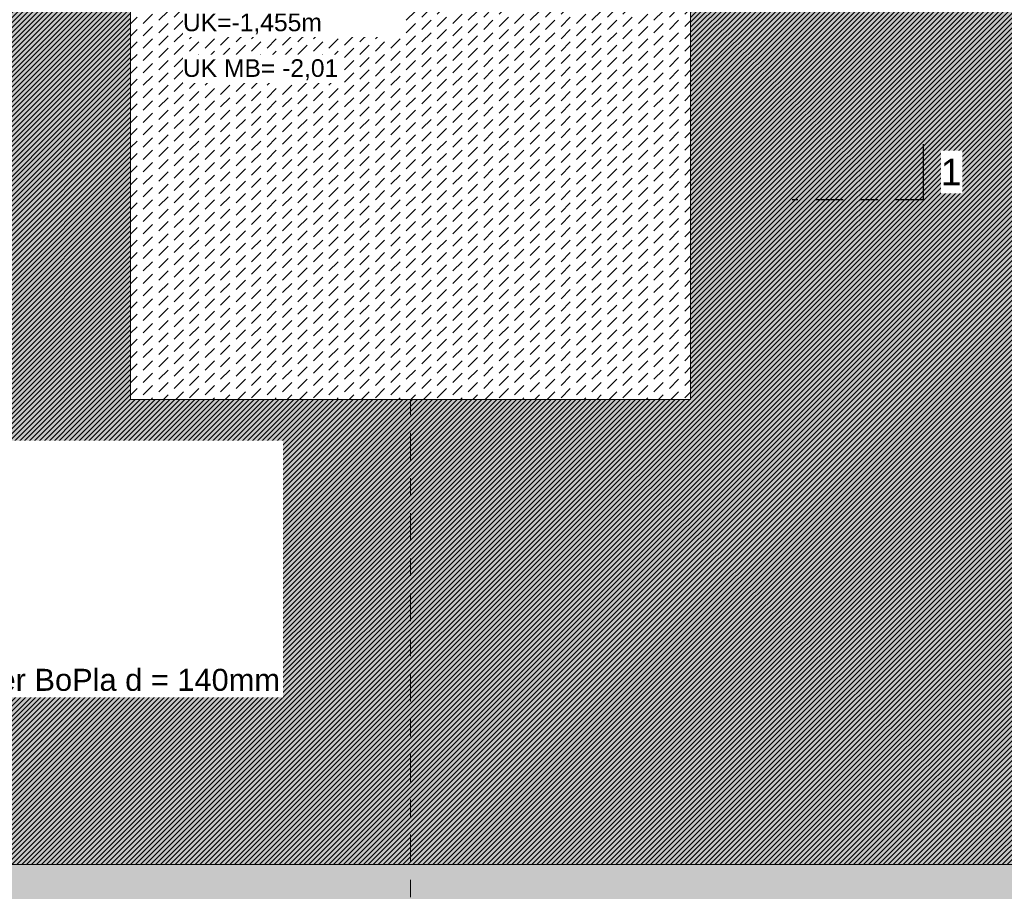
# Model space of a CAD drawing. Header units: metres. Extents: x -273 to 6, y -183 to 13.
# Tile 95 of 256: x -147.25 to -141.63, y -5.7 to -0.72. Entities that reach past the tile are written whole.
import ezdxf

# ---------------------------------------------------------------- set-up
doc = ezdxf.new("R2010")
doc.units = ezdxf.units.M
doc.header["$LTSCALE"] = 0.05
doc.header["$PDMODE"] = 1
doc.header["$PDSIZE"] = -2
doc.linetypes.add('Linienart-53', pattern=[5.291531, 3.175, -1.058062, 0.352704, -0.705764])
doc.layers.get('0').update_dxf_attribs({"lineweight": 25})
for name, color, linetype, lineweight, true_color in [('00 -Bauelemente -Beton unbewehrt', 7, 'Continuous', 9, 0xf7e06e), ('30 -32 Gründung- 2 Flachgründungen u. Bodenplatten', 7, 'Continuous', 9, 0xff6633), ('70 -72 Beschriftung- 1 Beschriftung allgemein', 7, 'Continuous', 9, 0xff6633), ('70 -76 Bemaßung- 2 Allgemein', 7, 'Continuous', 5, 0x6666cc)]:
    doc.layers.add(name, color=color, linetype=linetype, lineweight=lineweight, true_color=true_color)
for name, color, linetype, lineweight in [('30 -35 Decken- 2 Beläge- Dämmung', 7, 'Continuous', 9), ('70 -71 Achsen- 1 Gebäudeachsen', 7, 'Linienart-53', 18), ('70 -72 Beschriftung- 6 Schnittverläufe', 7, 'Linienart-53', 25), ('Keine', 7, 'Continuous', 9)]:
    doc.layers.add(name, color=color, linetype=linetype, lineweight=lineweight)
doc.styles.add('Arial', font='arial.ttf')
doc.styles.add('Arial (bold)', font='arialbd.ttf')
doc.dimstyles.new('k+k_klein', dxfattribs={"dimtxt": 0.100689, "dimasz": 0.05302, "dimexe": 0.05, "dimexo": 0.15, "dimgap": 0.005, "dimtad": 1, "dimdec": 3, "dimtxsty": 'Arial', "dimblk": 'VW_SLASH-2', "dimblk1": 'VW_SLASH-2', "dimblk2": 'VW_SLASH-2', "dimcen": 0, "dimdle": 0.025, "dimadec": 3, "dimazin": 0, "dimtfac": 0.75, "dimtdec": 3, "dimtix": 1, "dimtmove": 0, "dimatfit": 0, "dimldrblk": 'VW_FILLEDARROW', "dimfxl": 0.1, "dimfxlon": 1, "dimfrac": 2, "dimtolj": 1, "dimarcsym": 0})

# ---------------------------------------------------------------- blocks, each defined once
blk = doc.blocks.new('_Achsen (3D)')
at = {"layer": '70 -71 Achsen- 1 Gebäudeachsen', "transparency": 33554687}
blk.add_line((-145.021, 3.8), (-145.021, -46.172), dxfattribs=at)
blk = doc.blocks.new('Gruppe-2128')
at = {"layer": '30 -32 Gründung- 2 Flachgründungen u. Bodenplatten', "flags": 128}
blk.add_lwpolyline([(-146.621, 0.1099), (-143.421, 0.1099), (-143.421, -2.8901), (-146.621, -2.8901)], close=True, dxfattribs=at)
at = {"color": 255}
for points in [[(-146.321, -0.2524), (-145.3926, -0.2524), (-145.3926, -0.0901), (-146.321, -0.0901)], [(-146.321, -0.8204), (-145.0749, -0.8204), (-145.0749, -0.3335), (-146.321, -0.3335)]]:
    blk.add_wipeout(points, dxfattribs=at).dxf.layer = '70 -72 Beschriftung- 1 Beschriftung allgemein'
at = {"layer": '70 -72 Beschriftung- 1 Beschriftung allgemein', "char_height": 0.100689, "attachment_point": 1, "line_spacing_factor": 0.970891, "style": 'Arial'}
for s, insert in [('EF 3,00/3,20m', (-146.321, -0.1171)), ('OK innen=-0,205m\\POK außen=-0,455m\\PUK=-1,455m', (-146.321, -0.3605))]:
    blk.add_mtext(s, dxfattribs=dict(at, insert=insert))
blk = doc.blocks.new('_FU_2D LP5 (2D)')
at = {"color": 255}
blk.add_wipeout([(-146.62099996, 0.10988735), (-143.42099996, 0.10988735), (-143.42099996, -2.89011265), (-146.62099996, -2.89011265)], dxfattribs=at).dxf.layer = '00 -Bauelemente -Beton unbewehrt'
at = {"layer": '00 -Bauelemente -Beton unbewehrt', "linetype": 'Continuous', "lineweight": 9}
h = blk.add_hatch(dxfattribs=at)
h.set_pattern_fill('Unbew_ Beton1 1mm SRF', style=0, pattern_type=2)
h.set_pattern_definition([(45, (0, 0), (0.088388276, 0.017677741), [0.075, -0.05])])
h.paths.add_polyline_path([(-146.62099996, 0.10988735), (-143.42099996, 0.10988735), (-143.42099996, -2.89011265), (-146.62099996, -2.89011265)])
at = {"layer": '30 -35 Decken- 2 Beläge- Dämmung', "linetype": 'Continuous', "lineweight": 18, "true_color": 0xd9d9d9}
h = blk.add_hatch(dxfattribs=at)
h.set_pattern_fill('Schraffur grau', color=254, style=0, pattern_type=2)
h.set_pattern_definition([(45, (-131.188402, -6.746944), (0.014142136, -0.014142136), [])])
h.paths.add_polyline_path([(-149.17086327, -2.24704198), (-150.87086327, -2.24704198), (-150.87086327, -0.54704198), (-151.02099996, -0.54704198), (-151.02099996, -2.89011624), (-154.22099996, -2.89011624), (-154.22099996, -0.54704198), (-159.62099996, -0.54704198), (-159.62099996, -5.54704198), (-119.72099996, -5.54704198), (-119.72099996, -10.21204198), (-100.02099996, -10.21204198), (-100.02099996, -7.44704198), (-101.74599996, -7.44704198), (-101.74599996, -5.21204198), (-114.72099996, -5.21204198), (-114.72099996, -2.89009828), (-116.22099996, -2.89009828), (-116.22099996, -0.54704198), (-120.62099996, -0.54704198), (-120.62099996, -2.89010187), (-123.82099996, -2.89010187), (-123.82099996, -0.54704198), (-128.22099996, -0.54704198), (-128.22099996, -2.89010187), (-131.42099996, -2.89010187), (-131.42099996, -0.54704198), (-135.82099996, -0.54704198), (-135.82099996, -2.89010187), (-139.02099996, -2.89010187), (-139.02099996, -0.54704198), (-143.42099996, -0.54704198), (-143.42099996, -2.89011265), (-146.62099996, -2.89011265), (-146.62099996, -0.54704198), (-149.17086327, -0.54704198)])
h.paths.add_polyline_path([(-105.92099996, -8.27204198), (-108.12099996, -8.27204198), (-108.12099996, -6.07204198), (-105.92099996, -6.07204198)])
h.paths.add_polyline_path([(-113.52099996, -8.27204198), (-115.72099996, -8.27204198), (-115.72099996, -6.07204198), (-113.52099996, -6.07204198)])
at = {"layer": 'Keine', "linetype": 'Continuous', "lineweight": 0, "transparency": 33554511}
h = blk.add_hatch(color=43, dxfattribs=at)
h.paths.add_polyline_path([(-131.42099996, -0.54704198), (-135.82099996, -0.54704198), (-135.82099996, -2.89010187), (-139.02099996, -2.89010187), (-139.02099996, -0.54704198), (-143.42099996, -0.54704198), (-143.42099996, -2.89011265), (-146.62099996, -2.89011265), (-146.62099996, -0.54704198), (-149.17086327, -0.54704198), (-149.17086327, -2.24704198), (-151.02099996, -2.24704198), (-151.02099996, -2.89011624), (-154.22099996, -2.89011624), (-154.22099996, -0.54704198), (-159.62099996, -0.54704198), (-159.62099996, -9.29704198), (-161.89599996, -9.29704198), (-161.89599996, -8.97204198), (-164.29599996, -8.97204198), (-164.29599996, -8.89704198), (-167.04599996, -8.89704198), (-167.04599996, -9.47204198), (-168.59599996, -9.47204198), (-168.59599996, -8.79704198), (-174.32099996, -8.79704198), (-174.32099996, -9.79704198), (-175.32099996, -9.79704198), (-175.32099996, -11.09704198), (-160.82099996, -11.09704198), (-160.82099996, -10.94704198), (-100.02099996, -10.94704198), (-100.02099996, -7.44704198), (-101.74599996, -7.44704198), (-101.74599996, -5.21204198), (-114.72099996, -5.21204198), (-114.72099996, -2.89009828), (-116.22099996, -2.89009828), (-116.22099996, -0.54704198), (-120.62099996, -0.54704198), (-120.62099996, -2.89010187), (-123.82099996, -2.89010187), (-123.82099996, -0.54704198), (-128.22099996, -0.54704198), (-128.22099996, -2.89010187), (-131.42099996, -2.89010187)])
h.paths.add_polyline_path([(-153.72099996, -6.07204198), (-151.52099996, -6.07204198), (-151.52099996, -8.27204198), (-153.72099996, -8.27204198)])
h.paths.add_polyline_path([(-143.92099996, -8.27204198), (-146.12099996, -8.27204198), (-146.12099996, -6.07204198), (-143.92099996, -6.07204198)])
h.paths.add_polyline_path([(-128.72099996, -8.27204198), (-130.92099996, -8.27204198), (-130.92099996, -6.07204198), (-128.72099996, -6.07204198)])
h.paths.add_polyline_path([(-113.52099996, -8.27204198), (-115.72099996, -8.27204198), (-115.72099996, -6.07204198), (-113.52099996, -6.07204198)])
h.paths.add_polyline_path([(-108.12099996, -6.07204198), (-105.92099996, -6.07204198), (-105.92099996, -8.27204198), (-108.12099996, -8.27204198)])
h.paths.add_polyline_path([(-123.32099996, -6.07204198), (-121.12099996, -6.07204198), (-121.12099996, -8.27204198), (-123.32099996, -8.27204198)])
h.paths.add_polyline_path([(-138.52099996, -6.07204198), (-136.32099996, -6.07204198), (-136.32099996, -8.27204198), (-138.52099996, -8.27204198)])
at = {"layer": '00 -Bauelemente -Beton unbewehrt', "flags": 128}
blk.add_lwpolyline([(-146.62099996, 0.10988735), (-143.42099996, 0.10988735), (-143.42099996, -2.89011265), (-146.62099996, -2.89011265)], close=True, dxfattribs=at)
at = {"layer": '30 -35 Decken- 2 Beläge- Dämmung', "flags": 128}
blk.add_lwpolyline([(-131.42099996, -0.54704198), (-135.82099996, -0.54704198), (-135.82099996, -2.89010187), (-139.02099996, -2.89010187), (-139.02099996, -0.54704198), (-143.42099996, -0.54704198), (-143.42099996, -2.89011265), (-146.62099996, -2.89011265), (-146.62099996, -0.54704198), (-149.17086327, -0.54704198), (-149.17086327, -2.24704198), (-150.87086327, -2.24704198), (-150.87086327, -0.54704198), (-151.02099996, -0.54704198), (-151.02099996, -2.89011624), (-154.22099996, -2.89011624), (-154.22099996, -0.54704198), (-159.62099996, -0.54704198), (-159.62099996, -5.54704198), (-119.72099996, -5.54704198)], dxfattribs=at)
at = {"layer": 'Keine', "flags": 128}
blk.add_lwpolyline([(-131.42099996, -0.54704198), (-135.82099996, -0.54704198), (-135.82099996, -2.89010187), (-139.02099996, -2.89010187), (-139.02099996, -0.54704198), (-143.42099996, -0.54704198), (-143.42099996, -2.89011265), (-146.62099996, -2.89011265), (-146.62099996, -0.54704198), (-149.17086327, -0.54704198), (-149.17086327, -2.24704198), (-151.02099996, -2.24704198), (-151.02099996, -2.89011624), (-154.22099996, -2.89011624), (-154.22099996, -0.54704198), (-159.62099996, -0.54704198)], dxfattribs=at)
at = {"layer": '30 -32 Gründung- 2 Flachgründungen u. Bodenplatten', "color": 7}
blk.add_blockref('Gruppe-2128', (0, 0), dxfattribs=at)
blk = doc.blocks.new('Gruppe-2746')
at = {"color": 255}
blk.add_wipeout([(-149.8753, -4.5926), (-145.7493, -4.5926), (-145.7493, -3.1258), (-149.8753, -3.1258)], dxfattribs=at).dxf.layer = '70 -72 Beschriftung- 1 Beschriftung allgemein'
at = {"layer": '70 -72 Beschriftung- 1 Beschriftung allgemein', "insert": (-149.8753, -3.1663), "char_height": 0.151033, "attachment_point": 1, "line_spacing_factor": 0.970891, "style": 'Arial (bold)'}
blk.add_mtext('Bodenplatte{\\fArial|b0|i0|c0|p0;\\P}{\\fArial|b0|i0|c0|p0;\\H0.8333x;C25/30 Ortbeton\\Pd=25cm\\POK= -1,705\\PUK= -1,955m\\P\\Pdruckfeste Wärmedämmung unter BoPla d = 140mm}', dxfattribs=at)
blk = doc.blocks.new('VW_SLASH-2')
at = {"color": 0, "linetype": 'ByBlock', "lineweight": -2, "transparency": 16777216}
blk.add_line((0.47, 0), (-1, 0), dxfattribs=at)
at = {"color": 0, "lineweight": 5, "transparency": 16777216, "flags": 128}
blk.add_lwpolyline([(0.5, 0.5), (-0.5, -0.5)], dxfattribs=at)
blk = doc.blocks.new('*D2982')
at = {"layer": '70 -76 Bemaßung- 2 Allgemein', "color": 0, "lineweight": -2}
for p, q in [((-143.421, 1.8), (-143.421, 1.95)), ((-139.021, 1.8), (-139.021, 1.95)), ((-139.074, 1.9), (-143.368, 1.9))]:
    blk.add_line(p, q, dxfattribs=at)
at = {"layer": 'Defpoints', "color": 0}
for p in [(-143.421, 1.9), (-143.421, -0.247), (-139.021, -2.8901)]:
    blk.add_point(p, dxfattribs=at)
at = {"layer": '70 -76 Bemaßung- 2 Allgemein', "color": 0, "lineweight": -2, "xscale": 0.05302001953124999, "yscale": 0.05302001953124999, "zscale": 0.05302001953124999, "rotation": 180}
blk.add_blockref('VW_SLASH-2', (-143.421, 1.9), dxfattribs=at)
at = {"layer": '70 -76 Bemaßung- 2 Allgemein', "color": 0, "lineweight": -2, "xscale": 0.05302001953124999, "yscale": 0.05302001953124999, "zscale": 0.05302001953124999}
blk.add_blockref('VW_SLASH-2', (-139.021, 1.9), dxfattribs=at)
at = {"layer": '70 -76 Bemaßung- 2 Allgemein', "color": 0, "insert": (-141.221, 1.9654), "char_height": 0.10069, "attachment_point": 5, "style": 'Arial'}
blk.add_mtext('\\A1;4,40', dxfattribs=at)
blk = doc.blocks.new('VW_FILLEDARROW')
at = {"linetype": 'Continuous', "lineweight": 0, "transparency": 16777216}
blk.add_hatch(color=0, dxfattribs=at).paths.add_polyline_path([(-2.83, 0.76), (0, 0), (-2.83, -0.76)])
at = {"color": 0, "lineweight": 5, "transparency": 16777216, "flags": 128}
blk.add_lwpolyline([(-2.83, 0.76), (0, 0), (-2.83, -0.76)], close=True, dxfattribs=at)
blk = doc.blocks.new('Gruppe-2836')
at = {"layer": '70 -72 Beschriftung- 6 Schnittverläufe', "transparency": 33554687}
blk.add_line((-142.0917, -1.75), (-142.8417, -1.75), dxfattribs=at)
at = {"layer": 'Keine', "color": 7, "linetype": 'Continuous', "lineweight": 25, "transparency": 33554687}
blk.add_line((-142.0917, -1.75), (-142.0917, -1.4325), dxfattribs=at)
at = {"color": 255, "linetype": 'Continuous', "lineweight": 5, "transparency": 33554687}
blk.add_wipeout([(-141.9917, -1.713), (-141.8697, -1.713), (-141.8697, -1.4695), (-141.9917, -1.4695)], dxfattribs=at).dxf.layer = 'Keine'
at = {"layer": 'Keine', "color": 7, "transparency": 33554687, "insert": (-141.9917, -1.5913), "char_height": 0.151, "attachment_point": 4, "line_spacing_factor": 0.970891, "style": 'Arial'}
blk.add_mtext('1', dxfattribs=at)
blk = doc.blocks.new('Gruppe-2985')
at = {"layer": '70 -72 Beschriftung- 1 Beschriftung allgemein', "linetype": 'Continuous', "lineweight": 5}
blk.add_point((-146.321, -0.8204), dxfattribs=at)
at = {"color": 255}
blk.add_wipeout([(-146.321, -1.0826), (-145.428, -1.0826), (-145.428, -0.9204), (-146.321, -0.9204)], dxfattribs=at).dxf.layer = '70 -72 Beschriftung- 1 Beschriftung allgemein'
at = {"layer": '70 -72 Beschriftung- 1 Beschriftung allgemein', "insert": (-146.321, -0.9474), "char_height": 0.100689, "attachment_point": 1, "line_spacing_factor": 0.970891, "style": 'Arial'}
blk.add_mtext('UK MB= -2,01', dxfattribs=at)
blk = doc.blocks.new('Gruppe-2789')
at = {"layer": '70 -76 Bemaßung- 2 Allgemein'}
dim = blk.add_linear_dim(base=(-143.42099996, 1.89995802), p1=(-139.02099996, -2.89010187), p2=(-143.42099996, -0.24704198), text='4,40', dimstyle='k+k_klein', override={"dimtxt": 0.100689, "dimgap": 0.005, "dimdec": 8, "dimpost": '<>', "dimtxsty": 'Arial', "dimtmove": 2}, dxfattribs=at)
dim.commit()
dim.dimension.update_dxf_attribs({"geometry": '*D2982', "text_midpoint": (-141.22099996, 1.96542156)})
blk = doc.blocks.new('_FU_2D Bemaßung_ Beschriftung (3D)')
at = {"layer": '70 -72 Beschriftung- 1 Beschriftung allgemein', "color": 7}
blk.add_blockref('Gruppe-2746', (0, 0), dxfattribs=at)
at = {"layer": '70 -76 Bemaßung- 2 Allgemein'}
blk.add_blockref('Gruppe-2789', (0, 0), dxfattribs=at)
at = {"layer": '70 -72 Beschriftung- 1 Beschriftung allgemein', "color": 7}
blk.add_blockref('Gruppe-2985', (0, 0), dxfattribs=at)
at = {"layer": '70 -72 Beschriftung- 6 Schnittverläufe'}
blk.add_blockref('Gruppe-2836', (0, 0), dxfattribs=at)

msp = doc.modelspace()

# ---------------------------------------------------------------- block references
at = {"layer": 'Keine', "color": 1}
msp.add_blockref('_Achsen (3D)', (0, 0), dxfattribs=at)

# ---------------------------------------------------------------- next in the draw order: block references
msp.add_blockref('_FU_2D LP5 (2D)', (0, 0), dxfattribs=at)

# ---------------------------------------------------------------- next in the draw order: block references
msp.add_blockref('_FU_2D Bemaßung_ Beschriftung (3D)', (0, 0), dxfattribs=at)

doc.saveas('drawing.dxf')
